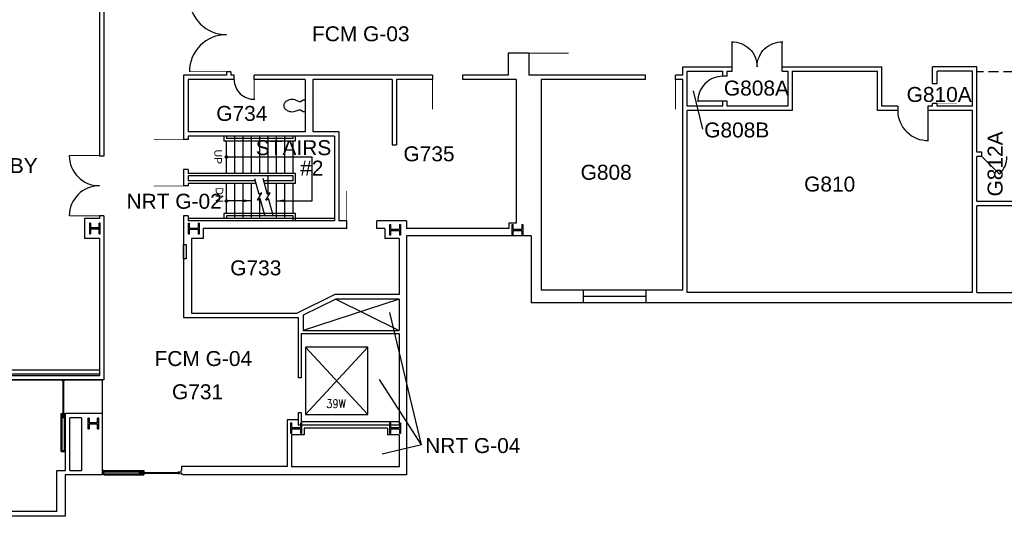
# Model space of a CAD drawing. Extents: x 889 to 4763, y 151 to 3209.
# Tile 2 of 5: x 1890 to 3074, y 789 to 1387. Entities that reach past the tile are written whole.
import ezdxf

# ---------------------------------------------------------------- set-up
doc = ezdxf.new("R2010")
doc.units = 0
doc.header["$LTSCALE"] = 96
doc.header["$MEASUREMENT"] = 0
doc.linetypes.add('HIDDEN2', pattern=[0.1875, 0.125, -0.0625])
doc.layers.get('0').update_dxf_attribs({"linetype": 'CONTINUOUS'})
doc.layers.get('DEFPOINTS').update_dxf_attribs({"color": 31, "linetype": 'CONTINUOUS'})
for name, color, linetype in [('A-ANNO-TEXT', 4, 'CONTINUOUS'), ('A-ANNO-TEXT-CTC', 181, 'CONTINUOUS'), ('A-COLS', 1, 'CONTINUOUS'), ('A-DOOR', 2, 'CONTINUOUS'), ('A-FLOR-CASE', 3, 'CONTINUOUS'), ('A-FLOR-PATT', 9, 'CONTINUOUS'), ('A-FLOR-SHFT', 1, 'CONTINUOUS'), ('A-FLOR-STRS', 2, 'CONTINUOUS'), ('A-GLAZ', 2, 'CONTINUOUS'), ('A-WALL-FULL', 6, 'CONTINUOUS'), ('A-WALL-SILL', 1, 'CONTINUOUS'), ('P-FIXT', 3, 'CONTINUOUS'), ('S-COLS-EXST', 14, 'CONTINUOUS')]:
    doc.layers.add(name, color=color, linetype=linetype)
doc.styles.add('ARIAL', font='arial.ttf')
doc.styles.add('PP-FPLL-unverified$0$STANDARD', font='ROMANS.shx', dxfattribs={"width": 0.85})

# ---------------------------------------------------------------- blocks, each defined once
blk = doc.blocks.new('DL')
at = {"layer": 'A-DOOR'}
blk.add_lwpolyline([(1, 0, 0, 0, 0.414214), (0, 1, 0.0278, 0.0278, 0), (0, 0, 0.0278, 0.0278, 0)], format="xyseb", dxfattribs=at)
blk = doc.blocks.new('DR')
at = {"layer": 'A-DOOR'}
blk.add_lwpolyline([(0, 0, 0.0208, 0.0208, 0), (0, 1, 0, 0, 0.414214), (-1, 0, 0, 0, 0.414214)], format="xyseb", dxfattribs=at)
blk = doc.blocks.new('COL')
at = {"layer": 'A-COLS'}
for p, q in [((-0.5, 0.5), (0.5, 0.5)), ((-0.5, 0.393), (-0.5, 0.5)), ((-0.5, 0.393), (-0.054, 0.393)), ((-0.054, -0.393), (-0.054, 0.393)), ((0.054, -0.393), (0.054, 0.393)), ((0.054, 0.393), (0.5, 0.393)), ((0.5, 0.5), (0.5, 0.393)), ((-0.5, -0.5), (-0.5, -0.393)), ((-0.054, -0.393), (-0.5, -0.393)), ((0.5, -0.5), (-0.5, -0.5)), ((0.5, -0.393), (0.054, -0.393)), ((0.5, -0.393), (0.5, -0.5))]:
    blk.add_line(p, q, dxfattribs=at)
blk = doc.blocks.new('90S1')
blk.add_line((-0.5, 0), (-0.5, 1))
blk.add_arc((-0.5, 0), 1, 0, 91.707)
blk = doc.blocks.new('90D1')
for p, q in [((-0.5, 0), (-0.5, 0.5)), ((0.5, 0), (0.5, 0.5))]:
    blk.add_line(p, q)
for centre, start, end in [((-0.5, 0), 0, 91.707), ((0.5, 0), 88.293, 180)]:
    blk.add_arc(centre, 0.5, start, end)
blk = doc.blocks.new('TOILET3')
for p, q in [((0, -7), (0, 7)), ((2.5, 7), (0, 7)), ((5.6, 5), (2.5, 7)), ((7.2, 5), (5.6, 5)), ((12.3, 6.8), (7.2, 5)), ((2.5, -7), (0, -7)), ((5.6, -5), (2.5, -7)), ((7.2, -5), (5.6, -5)), ((12.3, -6.8), (7.2, -5))]:
    blk.add_line(p, q)
for centre, radius, start, end in [((15.7, -3.1), 10.5, 90, 108.8354), ((16.2, -0.6), 8.05, 71.1646, 93.7754), ((15.2, -6.5), 14, 57.6462, 74.7553), ((16.2, -4), 11.3, 36.0611, 55.3641), ((20.1, 0), 5.93, 360, 26.7012), ((20.1, 0), 5.93, 333.2988, 0), ((15.7, 3.1), 10.5, 251.1646, 270), ((15.7, 3.1), 10.5, 270, 288.8354), ((15.7, 5.9), 13.2, 284.9626, 301.7838), ((16.2, 4), 11.3, 304.6359, 323.9389)]:
    blk.add_arc(centre, radius, start, end)

msp = doc.modelspace()

# ---------------------------------------------------------------- linework, layer by layer
at = {"layer": 'A-ANNO-TEXT'}
for p, q in [((2242.2, 1221.4), (2139, 1221.4)), ((2242.2, 1168.8), (2242.2, 1221.4)), ((2168.8, 1168.8), (2139, 1168.8)), ((2199, 1168.8), (2242.2, 1168.8))]:
    msp.add_line(p, q, dxfattribs=at)
for centre in [(2139, 1221.4), (2139, 1168.8)]:
    msp.add_circle(centre, 1.44, dxfattribs=at)
for points in [[(2158.2, 1167.1), (2158.2, 1170.7), (2169, 1168.9)], [(2209.6, 1167.1), (2209.6, 1170.7), (2198.8, 1168.9)]]:
    msp.add_solid(points, dxfattribs=at)
at = {"layer": 'A-ANNO-TEXT-CTC', "linetype": 'HIDDEN2'}
msp.add_line((3121.3, 1324.2), (3041.4, 1324.2), dxfattribs=at)
at = {"layer": 'A-ANNO-TEXT-CTC'}
for p, q in [((2711.9, 1254.9), (2700.5, 1301.3)), ((2373.6, 875.2), (2335.6, 1034.5)), ((2373.6, 875.2), (2322.8, 953.7)), ((2373.6, 875.2), (2326.3, 863.9))]:
    msp.add_line(p, q, dxfattribs=at)
at = {"layer": 'A-DOOR'}
for p, q in [((3047.4, 1222.2), (3068.6, 1201)), ((1941.9, 952), (1941.9, 953.5)), ((1943.9, 953.5), (1941.9, 953.5)), ((1941.9, 952), (1943.9, 952)), ((1942.5, 909.3), (1942.5, 952)), ((1943.3, 909.3), (1943.3, 952)), ((1943.9, 952), (1943.9, 953.5)), ((1940.3, 913), (1941.6, 913)), ((1940.3, 867.3), (1940.3, 913)), ((1941.6, 868.6), (1941.6, 913)), ((1944.1, 913), (1945.5, 913)), ((1944.1, 868.6), (1944.1, 913)), ((1941.9, 909.3), (1943.9, 909.3)), ((1941.9, 909.3), (1941.9, 907.8)), ((1943.9, 907.8), (1941.9, 907.8)), ((1943.9, 909.3), (1943.9, 907.8)), ((1940.3, 867.3), (1945.5, 867.3)), ((1941.6, 868.6), (1944.1, 868.6)), ((1991.5, 844.2), (2039.5, 844.2)), ((1991.5, 842.9), (2039.5, 842.9)), ((2035.8, 842.6), (2034.3, 842.6)), ((2034.3, 840.6), (2034.3, 842.6)), ((2035.8, 840.6), (2034.3, 840.6)), ((2035.8, 842.6), (2035.8, 840.6)), ((2035.8, 842), (2080.7, 842)), ((2035.8, 841.2), (2080.7, 841.2)), ((2039.5, 844.2), (2039.5, 842.9)), ((2081, 842.6), (2081, 840.6)), ((2081, 842.6), (2082.5, 842.6)), ((2081, 840.6), (2082.5, 840.6)), ((2082.5, 840.6), (2082.5, 842.6)), ((1991.5, 840.4), (2039.5, 840.4)), ((1991.5, 839), (1991.5, 840)), ((1991.5, 839), (2039.5, 839)), ((2039.5, 840.4), (2039.5, 839))]:
    msp.add_line(p, q, dxfattribs=at)
for points, format in [([(2502.5, 1346.5, 1, 1, 0), (2550.5, 1346.5, 0, 0, 0.414214), (2502.5, 1394.5, 0, 0, 0)], "xyseb"), ([(2148.2, 1315, 0.422967), (2173, 1291)], "xyb"), ([(2386.8, 1315, 1, 1, 0), (2386.8, 1279, 0, 0, 0.414214), (2422.8, 1315, 0, 0, 0)], "xyseb"), ([(2087.5, 1242.5, 1, 1, 0), (2051.5, 1242.5, 0, 0, 0.414214), (2087.5, 1206.5, 0, 0, 0)], "xyseb"), ([(2087.5, 1186.7, 1, 1, 0), (2051.5, 1186.7, 0, 0, 0.414214), (2087.5, 1150.7, 0, 0, 0)], "xyseb"), ([(2319.6, 1144.7, 0, 0, 0.414214), (2283.6, 1180.8, 1, 1, 0), (2283.6, 1144.7, 0, 0, 0)], "xyseb")]:
    msp.add_lwpolyline(points, format=format, dxfattribs=at)
at = {"layer": 'A-DOOR', "const_width": 1}
for points in [[(2094.4, 1324.2), (2139, 1324.2)], [(2172.2, 1315), (2172.2, 1291)], [(1950, 1223.3), (1986.2, 1223.3)], [(1950, 1150.7), (1986.2, 1150.7)]]:
    msp.add_lwpolyline(points, dxfattribs=at)
at = {"layer": 'A-DOOR'}
for centre, radius, start, end in [((2139, 1413.3), 44.6, 180, 270), ((2139, 1324.2), 44.6, 90, 180), ((1986.2, 1223.3), 36.3, 180, 270), ((3047.4, 1222.2), 30, 315, 0), ((1986.2, 1150.7), 36.3, 90, 180)]:
    msp.add_arc(centre, radius, start, end, dxfattribs=at)
at = {"layer": 'A-FLOR-CASE'}
msp.add_line((2268.8, 1147.7), (2092.8, 1147.7), dxfattribs=at)
at = {"layer": 'A-FLOR-PATT'}
msp.add_line((1989.5, 953.5), (1989.5, 913), dxfattribs=at)
at = {"layer": 'A-FLOR-SHFT'}
for p, q in [((2234.2, 992.7), (2308.9, 911.7)), ((2234.2, 911.7), (2308.9, 992.7))]:
    msp.add_line(p, q, dxfattribs=at)
for points in [[(2346.5, 1050.7), (2231.4, 1012.9)], [(2270.6, 1050.7), (2346.5, 1012.9)]]:
    msp.add_lwpolyline(points, dxfattribs=at)
msp.add_lwpolyline([(2234.2, 911.7), (2308.9, 911.7), (2308.9, 992.7), (2234.2, 992.7)], close=True, dxfattribs=at)
at = {"layer": 'A-FLOR-STRS'}
for p, q in [((2136, 1246.6), (2136, 1240.7)), ((2139, 1246.7), (2139, 1243.7)), ((2219, 1243.7), (2139, 1243.7)), ((2149, 1201.7), (2149, 1246.7)), ((2159, 1201.7), (2159, 1246.7)), ((2169, 1201.7), (2169, 1246.7)), ((2179, 1201.7), (2179, 1246.7)), ((2189, 1202), (2189, 1246.7)), ((2199, 1201.7), (2199, 1246.7)), ((2209, 1201.7), (2209, 1246.7)), ((2219, 1243.7), (2219, 1246.8)), ((2222, 1240.7), (2222, 1246.8)), ((2222, 1240.7), (2136, 1240.7)), ((2139, 1201.7), (2139, 1240.7)), ((2219, 1201.7), (2219, 1240.7)), ((2188.3, 1176.5), (2183.2, 1195.7)), ((2189, 1176.9), (2189, 1198)), ((2139, 1153.7), (2139, 1189.7)), ((2149, 1147.7), (2149, 1189.7)), ((2159, 1147.7), (2159, 1189.7)), ((2169, 1147.7), (2169, 1189.7)), ((2178.3, 1176.5), (2173.3, 1195.2)), ((2199, 1147.7), (2199, 1189.7)), ((2209, 1147.7), (2209, 1189.7)), ((2219, 1153.7), (2219, 1189.7)), ((2176.5, 1169.7), (2181.5, 1178.3)), ((2181.5, 1178.3), (2178.3, 1176.5)), ((2186.5, 1169.7), (2191.5, 1178.3)), ((2191.5, 1178.3), (2188.3, 1176.5)), ((2176.5, 1169.7), (2179.7, 1171.5)), ((2179, 1147.7), (2179, 1171.1)), ((2185.4, 1150), (2179.7, 1171.5)), ((2186.5, 1169.7), (2189.7, 1171.5)), ((2195.4, 1150), (2189.7, 1171.5)), ((2222, 1153.7), (2136, 1153.7)), ((2136, 1153.7), (2136, 1147.7)), ((2219, 1150.7), (2139, 1150.7)), ((2139, 1150.7), (2139, 1147.7)), ((2219, 1144.7), (2219, 1150.7)), ((2222, 1144.7), (2222, 1153.7))]:
    msp.add_line(p, q, dxfattribs=at)
at = {"layer": 'A-GLAZ'}
msp.add_line((2643.8, 1053.8), (2568.1, 1053.8), dxfattribs=at)
at = {"layer": 'A-WALL-FULL'}
for p, q in [((1986.2, 1417.7), (1986.2, 1222.7)), ((1991.5, 1417.7), (1991.5, 1222.7)), ((2477.5, 1346.5), (2477.5, 1320.2)), ((2502.5, 1346.5), (2477.5, 1346.5)), ((2502.5, 1346.5), (2502.5, 1320.2)), ((2687.7, 1320.2), (2687.7, 1330.2)), ((2687.7, 1330.2), (2747, 1330.2)), ((2747, 1325), (2747, 1330.2)), ((2807, 1330.2), (2927.1, 1330.2)), ((2807, 1325), (2807, 1330.2)), ((2927.1, 1282.7), (2927.1, 1330.2)), ((2988.1, 1309.8), (2988.1, 1330.2)), ((3041.4, 1330.2), (2988.1, 1330.2)), ((3041.4, 1227.5), (3041.4, 1330.2)), ((2139, 1320.2), (2087.5, 1320.2)), ((2087.5, 1320.2), (2087.5, 1242.5)), ((2092.8, 1315), (2092.8, 1252)), ((2148.2, 1315), (2092.8, 1315)), ((2144.2, 1324.2), (2139, 1324.2)), ((2139, 1324.2), (2139, 1320.2)), ((2144.2, 1324.2), (2144.2, 1320.2)), ((2148.2, 1320.2), (2144.2, 1320.2)), ((2148.2, 1315), (2148.2, 1320.2)), ((2386.8, 1320.2), (2172.2, 1320.2)), ((2172.2, 1315), (2172.2, 1320.2)), ((2233.8, 1315), (2172.2, 1315)), ((2233.8, 1315), (2233.8, 1252)), ((2242.8, 1315), (2242.8, 1252)), ((2338.4, 1315), (2242.8, 1315)), ((2338.4, 1315), (2338.4, 1236.2)), ((2386.8, 1315), (2343.6, 1315)), ((2343.6, 1315), (2343.6, 1236.2)), ((2386.8, 1320.2), (2386.8, 1315)), ((2477.5, 1320.2), (2422.8, 1320.2)), ((2422.8, 1320.2), (2422.8, 1315)), ((2487.5, 1315), (2422.8, 1315)), ((2487.5, 1315), (2487.5, 1141.8)), ((2642.8, 1320.2), (2502.5, 1320.2)), ((2642.8, 1315), (2517.5, 1315)), ((2517.5, 1315), (2517.5, 1061.5)), ((2642.8, 1315), (2642.8, 1320.2)), ((2678.8, 1315), (2678.8, 1320.2)), ((2687.7, 1320.2), (2678.8, 1320.2)), ((2687.7, 1315), (2678.8, 1315)), ((2687.7, 1061.5), (2687.7, 1315)), ((2693, 1282.7), (2693, 1325)), ((2693, 1325), (2735.7, 1325)), ((2735.7, 1318.7), (2735.7, 1325)), ((2741, 1318.7), (2735.7, 1318.7)), ((2741, 1325), (2747, 1325)), ((2741, 1318.7), (2741, 1325)), ((2807, 1325), (2813.8, 1325)), ((2813.8, 1325), (2813.8, 1282.7)), ((2819.1, 1325), (2819.1, 1277.5)), ((2819.1, 1325), (2921.9, 1325)), ((2921.9, 1277.5), (2921.9, 1325)), ((2993.4, 1309.8), (2993.4, 1325)), ((3036.1, 1325), (2993.4, 1325)), ((3036.1, 1282.7), (3036.1, 1325)), ((2993.4, 1309.8), (2988.1, 1309.8)), ((2735.7, 1282.7), (2693, 1282.7)), ((2735.7, 1282.7), (2735.7, 1288.7)), ((2741, 1288.7), (2735.7, 1288.7)), ((2741, 1282.7), (2741, 1288.7)), ((2813.8, 1282.7), (2741, 1282.7)), ((2946.1, 1282.7), (2927.1, 1282.7)), ((2946.1, 1282.7), (2946.1, 1277.5)), ((2988.1, 1282.7), (2982.1, 1282.7)), ((2982.1, 1282.7), (2982.1, 1277.5)), ((2993.4, 1285.8), (2988.1, 1285.8)), ((2988.1, 1282.7), (2988.1, 1285.8)), ((2993.4, 1282.7), (2993.4, 1285.8)), ((3036.1, 1282.7), (2993.4, 1282.7)), ((2693, 1058.5), (2693, 1277.5)), ((2819.1, 1277.5), (2693, 1277.5)), ((2946.1, 1277.5), (2921.9, 1277.5)), ((3036.1, 1277.5), (2982.1, 1277.5)), ((3036.1, 1058.5), (3036.1, 1277.5)), ((2233.8, 1252), (2092.8, 1252)), ((2268.8, 1246.7), (2092.8, 1246.7)), ((2092.8, 1246.7), (2092.8, 1242.5)), ((2274, 1252), (2242.8, 1252)), ((2268.8, 1246.7), (2268.8, 1144.7)), ((2274, 1252), (2274, 1144.7)), ((2092.8, 1242.5), (2087.5, 1242.5)), ((2338.4, 1236.2), (2343.6, 1236.2)), ((1991.5, 1222.7), (1986.2, 1222.7)), ((3047.4, 1227.5), (3041.4, 1227.5)), ((3047.4, 1222.2), (3041.4, 1222.2)), ((3041.4, 1168.2), (3041.4, 1222.2)), ((3047.4, 1222.2), (3047.4, 1227.5)), ((2092.8, 1206.5), (2087.5, 1206.5)), ((2087.5, 1206.5), (2087.5, 1186.7)), ((2092.8, 1206.5), (2092.8, 1201.7)), ((2222, 1201.7), (2092.8, 1201.7)), ((2219, 1198.8), (2092.8, 1198.8)), ((2092.8, 1198.8), (2092.8, 1192.7)), ((2219, 1192.7), (2219, 1198.8)), ((2222, 1189.7), (2222, 1201.7)), ((2092.8, 1186.7), (2087.5, 1186.7)), ((2174, 1192.7), (2092.8, 1192.7)), ((2174.8, 1189.7), (2092.8, 1189.7)), ((2092.8, 1189.7), (2092.8, 1186.7)), ((2219, 1192.7), (2184, 1192.7)), ((2222, 1189.7), (2184.8, 1189.7)), ((3086.4, 1168.2), (3041.4, 1168.2)), ((3041.4, 1058.5), (3041.4, 1163)), ((3142.9, 1163), (3041.4, 1163)), ((1986.2, 1150.7), (1986.2, 1147.5)), ((1991.5, 1150.7), (1986.2, 1150.7)), ((1991.5, 1150.7), (1991.5, 953.5)), ((2092.8, 1150.7), (2087.5, 1150.7)), ((2087.5, 1150.7), (2087.5, 1028.4)), ((2092.8, 1150.7), (2092.8, 1144.7)), ((1986.2, 1147.5), (1968.2, 1147.5)), ((1968.2, 1147.5), (1968.2, 1123.5)), ((2268.8, 1144.7), (2092.8, 1144.7)), ((2283.7, 1144.7), (2274, 1144.7)), ((2283.7, 1135.7), (2283.7, 1144.7)), ((2319.7, 1135.7), (2319.7, 1144.7)), ((2355.5, 1144.7), (2319.7, 1144.7)), ((2355.5, 1144.7), (2355.5, 1135.7)), ((2478.5, 1141.8), (2478.5, 1135.7)), ((2487.5, 1141.8), (2478.5, 1141.8)), ((2283.7, 1135.7), (2110.8, 1135.7)), ((2110.8, 1135.7), (2110.8, 1123.7)), ((2329.4, 1135.7), (2319.7, 1135.7)), ((2329.4, 1135.7), (2329.4, 1123.7)), ((2478.5, 1135.7), (2355.5, 1135.7)), ((2505.5, 1126.8), (2355.5, 1126.8)), ((2355.5, 1126.8), (2355.5, 839)), ((2505.5, 1126.8), (2505.5, 1046)), ((1986.2, 1123.5), (1968.2, 1123.5)), ((1986.2, 1123.5), (1986.2, 965.5)), ((2110.8, 1123.7), (2097, 1123.7)), ((2097, 1123.7), (2097, 1051.9)), ((2097, 1118.4), (2097, 1033.6)), ((2346.5, 1123.7), (2329.4, 1123.7)), ((2346.5, 1123.7), (2346.5, 1056)), ((2269.4, 1056), (2224.2, 1033.6)), ((2346.5, 1056), (2269.4, 1056)), ((2568.1, 1061.5), (2517.5, 1061.5)), ((2568.1, 1046), (2568.1, 1061.5)), ((2687.7, 1061.5), (2643.8, 1061.5)), ((2643.8, 1046), (2643.8, 1061.5)), ((3036.1, 1058.5), (2693, 1058.5)), ((3041.4, 1058.5), (3256.8, 1058.5)), ((2270.6, 1050.7), (2231.4, 1031.3)), ((2346.5, 1050.7), (2270.6, 1050.7)), ((2342.6, 1050.7), (2343.9, 1050.7)), ((2346.5, 1050.7), (2346.5, 1012.9)), ((2569.5, 1046), (2505.5, 1046)), ((3469, 1046), (2643.8, 1046)), ((2097, 1033.6), (2224.2, 1033.6)), ((2231.4, 1031.3), (2231.4, 1012.9)), ((2087.5, 1028.4), (2225.2, 1028.4)), ((2225.2, 1028.4), (2225.2, 1012.9)), ((2225.2, 1012.9), (2225.2, 955.8)), ((2229, 1009.2), (2346.5, 1009.2)), ((2229, 1009.2), (2229, 955.8)), ((2231.4, 1012.9), (2346.5, 1012.9)), ((2346.5, 1009.2), (2346.5, 899.4)), ((1712.7, 965.5), (1986.2, 965.5)), ((1712.7, 965.5), (1986.2, 965.5)), ((1718.6, 960.5), (1986.2, 960.5)), ((1986.2, 965.5), (1986.2, 958.5)), ((1720.6, 958.5), (1986.2, 958.5)), ((1749.8, 953.5), (1989.5, 953.5)), ((1991.5, 953.5), (1751, 953.5)), ((2229, 955.8), (2225.2, 955.8)), ((1945.5, 844.2), (1945.5, 913)), ((1989.5, 913), (1945.5, 913)), ((1989.5, 913), (1989.5, 839)), ((2225.2, 913.8), (2225.2, 899.4)), ((2229, 913.8), (2225.2, 913.8)), ((2229, 913.8), (2229, 903.2)), ((1950.8, 844.2), (1950.8, 907.8)), ((1964.5, 907.8), (1950.8, 907.8)), ((1964.5, 907.8), (1964.5, 844.2)), ((2212, 905.4), (2212, 849)), ((2225.2, 905.4), (2212, 905.4)), ((2229, 903.2), (2346.5, 903.2)), ((2225.2, 899.4), (2346.5, 899.4)), ((2232.4, 895.2), (2232.4, 887.4)), ((2332.5, 895.2), (2232.4, 895.2)), ((2332.5, 895.2), (2332.5, 887.4)), ((2217, 887.4), (2217, 848.7)), ((2232.4, 887.4), (2217, 887.4)), ((2346.5, 887.4), (2332.5, 887.4)), ((2346.5, 887.4), (2346.5, 848.7)), ((1935, 844.2), (1945.5, 844.2)), ((1935, 795), (1935, 844.2)), ((1950.8, 844.2), (1964.5, 844.2)), ((2212, 849), (2085, 849)), ((2085, 849), (2085, 844.2)), ((2346.5, 848.7), (2217, 848.7)), ((1989.5, 839), (1945, 839)), ((1945, 839), (1945, 789.3)), ((2086.5, 840), (2086.5, 839)), ((2355.3, 839), (2086.5, 839)), ((1935, 795), (1749.8, 795)), ((1945, 789.3), (1725, 789.3))]:
    msp.add_line(p, q, dxfattribs=at)
msp.add_lwpolyline([(2090.5, 1099.1), (2087.5, 1099.1), (2087.5, 1116.1), (2090.5, 1116.1)], close=True, dxfattribs=at)
for points in [[(1989.5, 840), (1991.5, 840), (1991.5, 844.2), (1989.5, 844.2)], [(2086.5, 840), (2084.5, 840), (2084.5, 844.2), (2085, 844.2)]]:
    msp.add_lwpolyline(points, dxfattribs=at)
at = {"layer": 'A-WALL-SILL'}
for p, q in [((2643.8, 1061.5), (2568.1, 1061.5)), ((2643.8, 1046), (2568.1, 1046))]:
    msp.add_line(p, q, dxfattribs=at)

# ---------------------------------------------------------------- block references
at = {"layer": 'A-COLS', "yscale": 13, "zscale": 13}
for p, xscale, rotation in [((1980.8, 1135.5), -13, 90), ((2099.8, 1135.3), 13, 270), ((2341.9, 1133.9), 13, 270), ((2488.9, 1133.9), 13, 270), ((2222.7, 895.4), 13, 270), ((2341.9, 895.4), 13, 270)]:
    msp.add_blockref('COL', p, dxfattribs=dict(at, xscale=xscale, rotation=rotation))
at = {"layer": 'A-DOOR', "xscale": -60, "yscale": 60, "zscale": 60}
msp.add_blockref('90D1', (2777, 1330.2), dxfattribs=at)
at = {"layer": 'A-DOOR'}
for name, p, xscale, yscale, zscale, rotation in [('DL', (2678.8, 1315), 36, 36, 36, 179.9999999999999), ('90S1', (2735.7, 1303.7), 30, 30, 30, 90), ('DR', (2993.4, 1285.8), 24, 24, 24, 270), ('90S1', (2964.1, 1277.5), 36, 36, 36, 179.9999999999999)]:
    msp.add_blockref(name, p, dxfattribs=dict(at, xscale=xscale, yscale=yscale, zscale=zscale, rotation=rotation))
at = {"layer": 'P-FIXT', "rotation": 179.9999999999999}
msp.add_blockref('TOILET3', (2233.8, 1283.5), dxfattribs=at)
at = {"layer": 'S-COLS-EXST', "xscale": -13, "yscale": 13, "zscale": 13, "rotation": 90}
msp.add_blockref('COL', (1979, 900.9), dxfattribs=at)

# ---------------------------------------------------------------- texts
at = {"layer": 'A-ANNO-TEXT', "style": 'ARIAL'}
for s, p in [('G808A', (2737.1, 1295.5)), ('G734', (2126.7, 1265)), ('STAIRS', (2174.2, 1223.8)), ('G735', (2351.8, 1216.4)), ('MAIN LOBBY', (1758.3, 1202.2)), ('#2', (2227.6, 1199.2)), ('G808', (2564.8, 1194.2)), ('G810', (2833.5, 1180)), ('G733', (2143.5, 1079.2))]:
    msp.add_text(s, height=18, dxfattribs=at).set_placement(p)
for s, p in [('UP', (2124.5, 1230.5)), ('DN', (2126.1, 1185.1))]:
    msp.add_text(s, height=9, rotation=270, dxfattribs=at).set_placement(p)
at = {"layer": 'A-ANNO-TEXT', "style": 'PP-FPLL-unverified$0$STANDARD', "width": 0.85}
msp.add_text('39W', height=10.06, dxfattribs=at).set_placement((2259.1, 919.7))
at = {"layer": 'A-ANNO-TEXT-CTC', "style": 'ARIAL'}
for s, p in [('FCM G-03', (2241.8, 1360.8)), ('G810A', (2956.8, 1287.8)), ('G808B', (2713.4, 1245.1)), ('NRT G-02', (2018.8, 1159.3)), ('FCM G-04', (2052.5, 970.1)), ('NRT G-04', (2377.9, 865.4))]:
    msp.add_text(s, height=18, dxfattribs=at).set_placement(p)
msp.add_text('G812A', height=18, rotation=90, dxfattribs=at).set_placement((3072.2, 1174.1))
at = {"layer": 'DEFPOINTS', "style": 'ARIAL'}
msp.add_text('G731', height=18, dxfattribs=at).set_placement((2073.5, 930.1))

doc.saveas('drawing.dxf')
